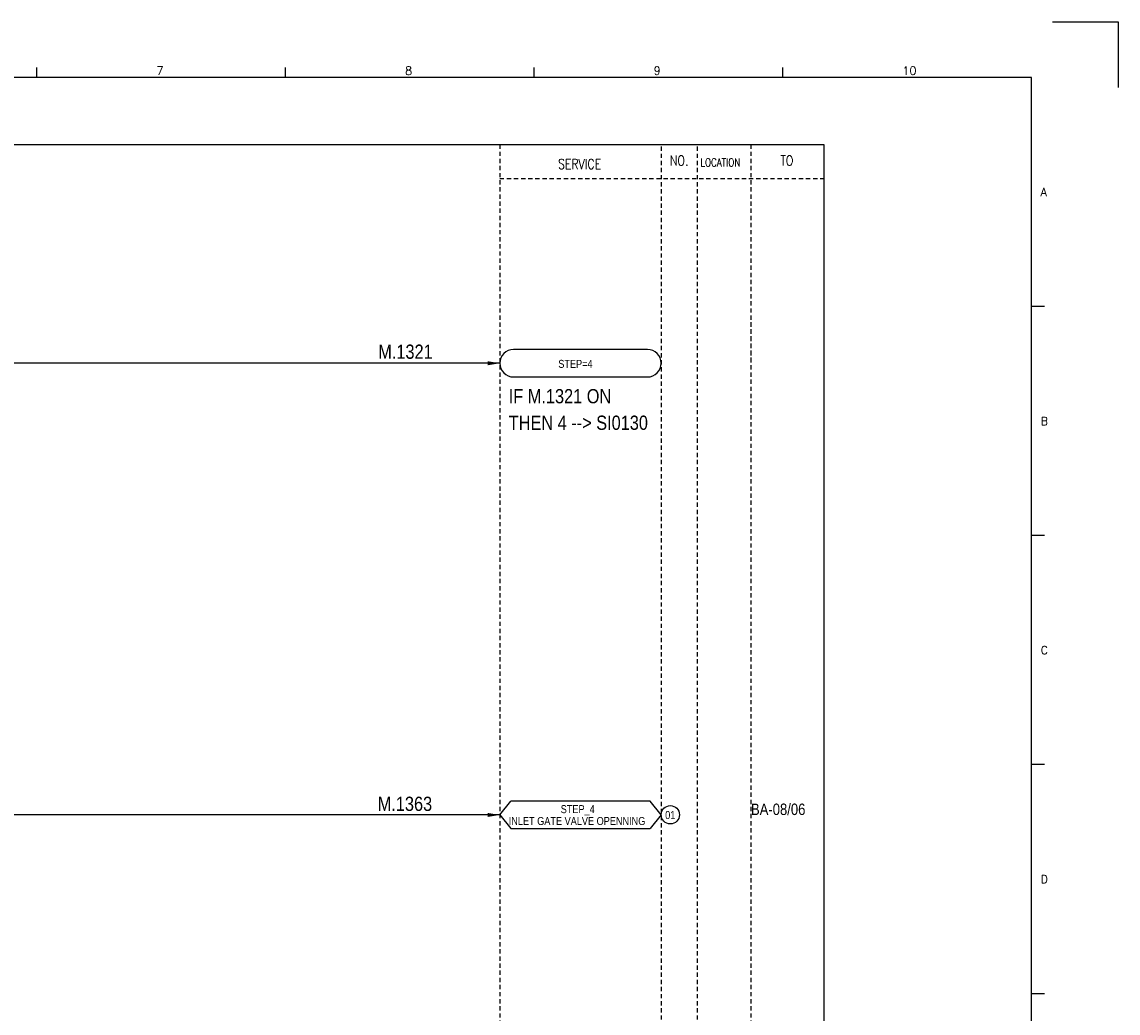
# Model space of a CAD drawing. Extents: x 749 to 1715, y -198 to 484.
# Tile 4 of 4: x 1330 to 1715, y 136 to 484. Entities that reach past the tile are written whole.
import ezdxf
from ezdxf.enums import TextEntityAlignment as Align

# ---------------------------------------------------------------- set-up
doc = ezdxf.new("R2010")
doc.units = 0
doc.header["$MEASUREMENT"] = 0
doc.linetypes.add('HIDDEN', pattern=[4, 1.5, -1, 1.5])
doc.layers.get('0').update_dxf_attribs({"linetype": 'CONTINUOUS'})
doc.layers.get('DEFPOINTS').update_dxf_attribs({"linetype": 'CONTINUOUS'})
for name, color, linetype in [('CON', 4, 'CONTINUOUS'), ('DCS', 7, 'CONTINUOUS'), ('HID', 2, 'HIDDEN'), ('圖框CON', 4, 'CONTINUOUS'), ('框線', 6, 'CONTINUOUS')]:
    doc.layers.add(name, color=color, linetype=linetype)
doc.styles.add('DAYUKP', font='complex', dxfattribs={"bigfont": 'DAYUKP.SHX'})
doc.styles.add('ROMANS', font='romans', dxfattribs={"width": 0.8})
doc.styles.add('style3', font='ARIALN.TTF')

# ---------------------------------------------------------------- blocks, each defined once
blk = doc.blocks.new('LEADER')
at = {"layer": 'CON'}
blk.add_solid([(0.85, -0.57), (0.85, -1.57), (3.85, -1.07)], dxfattribs=at)
blk = doc.blocks.new('1')
at = {"layer": 'DEFPOINTS'}
blk.add_lwpolyline([(2189, 689.33), (2211.97, 689.33), (2211.97, 666.36)], dxfattribs=at)
at = {"layer": '圖框CON'}
for p, q in [((1832.37, 669.85), (1832.37, 673.29)), ((1919.66, 669.85), (1919.66, 673.29)), ((2006.95, 669.85), (2006.95, 673.29)), ((2094.24, 669.85), (2094.24, 673.29)), ((2186.14, 589.41), (2181.53, 589.41)), ((2186.14, 509.01), (2181.53, 509.01)), ((2186.14, 428.61), (2181.53, 428.61)), ((2186.14, 348.2), (2181.53, 348.2))]:
    blk.add_line(p, q, dxfattribs=at)
at = {"layer": '框線'}
for p, q in [((2181.53, 669.81), (1308.62, 669.81)), ((2181.53, 26.6), (2181.53, 669.81))]:
    blk.add_line(p, q, dxfattribs=at)
at = {"style": 'DAYUKP'}
for s, height, p in [('7', 2.87, (1874.39, 670.78)), ('8', 2.87, (1961.68, 670.78)), ('9', 2.87, (2048.97, 670.78)), ('10', 2.871, (2136.26, 670.78))]:
    blk.add_text(s, height=height, dxfattribs=at).set_placement(p)
for s, p in [('A', (2184.79, 629.6)), ('B', (2184.79, 549.2)), ('C', (2184.79, 468.8)), ('D', (2184.79, 388.39))]:
    blk.add_text(s, height=2.87, dxfattribs=at).set_placement(p, align=Align.MIDDLE_LEFT)

msp = doc.modelspace()

# ---------------------------------------------------------------- linework, layer by layer
at = {"layer": 'CON', "color": 6}
for p, q in [((1549.94, 369.14), (1502.87, 369.14)), ((1502.87, 359.51), (1549.94, 359.51)), ((1498.05, 205.75), (1501.95, 210.57)), ((1550.85, 210.57), (1501.95, 210.57)), ((1554.75, 205.75), (1550.85, 210.57)), ((1498.05, 205.75), (1501.95, 200.94)), ((1554.75, 205.75), (1550.85, 200.94)), ((1501.95, 200.94), (1550.85, 200.94))]:
    msp.add_line(p, q, dxfattribs=at)
at = {"layer": 'CON'}
for p, q in [((1498.05, 364.33), (1235.63, 364.33)), ((1498.05, 205.75), (1052.62, 205.75))]:
    msp.add_line(p, q, dxfattribs=at)
msp.add_lwpolyline([(897.8, 441.09), (1611.8, 441.09), (1611.8, -58.71), (897.8, -58.71)], close=True, dxfattribs=at)
msp.add_circle((1557.93, 205.81), 3.21, dxfattribs=at)
at = {"layer": 'CON', "color": 6}
for centre, start, end in [((1502.87, 364.33), 90, 270), ((1549.94, 364.33), 270, 90)]:
    msp.add_arc(centre, 4.82, start, end, dxfattribs=at)
at = {"layer": 'HID'}
for p, q in [((1498.05, 441.09), (1498.05, -58.71)), ((1554.75, 440.39), (1554.75, -58.71)), ((1567.35, 440.39), (1567.35, -58.71)), ((1586.25, 441.09), (1586.25, -58.71)), ((1498.05, 429.19), (1611.8, 429.19)), ((1586.25, 378.79), (1586.25, 366.19))]:
    msp.add_line(p, q, dxfattribs=at)

# ---------------------------------------------------------------- block references
msp.add_blockref('1', (-496.86, -205.19))
at = {"layer": 'CON', "xscale": 1.4, "yscale": 1.4, "zscale": 1.4}
for p in [(1492.66, 365.82), (1492.66, 207.25)]:
    msp.add_blockref('LEADER', p, dxfattribs=at)

# ---------------------------------------------------------------- texts
at = {"layer": 'CON', "style": 'ROMANS', "width": 0.8}
for s, p in [('SERVICE', (1526.09, 434.26)), ('NO.', (1561.05, 435.49)), ('TO', (1598.85, 435.49))]:
    msp.add_text(s, height=3.5, dxfattribs=at).set_placement(p, align=Align.MIDDLE)
msp.add_text('LOCATION', height=2.8, dxfattribs=at).set_placement((1568.49, 432.59), align=Align.BOTTOM_LEFT)
at = {"layer": 'CON', "style": 'style3'}
for s, p in [('STEP=4', (1518.61, 361.86)), ('STEP_4', (1519.46, 205.55)), ('INLET GATE VALVE OPENNING', (1501.22, 201.38)), ('01', (1556.13, 203.47))]:
    msp.add_text(s, height=2.8, dxfattribs=at).set_placement(p, align=Align.BOTTOM_LEFT)
msp.add_text('BA-08/06', height=4, dxfattribs=at).set_placement((1586.25, 205.73))
at = {"layer": 'DCS', "linetype": 'ByBlock', "style": 'style3'}
for s, p in [('M.1321', (1455.41, 365.88)), ('IF M.1321 ON', (1501.22, 350.26)), ('THEN 4 --> SI0130', (1501.22, 340.94)), ('M.1363', (1455.22, 207.16))]:
    msp.add_text(s, height=5, dxfattribs=at).set_placement(p)

doc.saveas('drawing.dxf')
